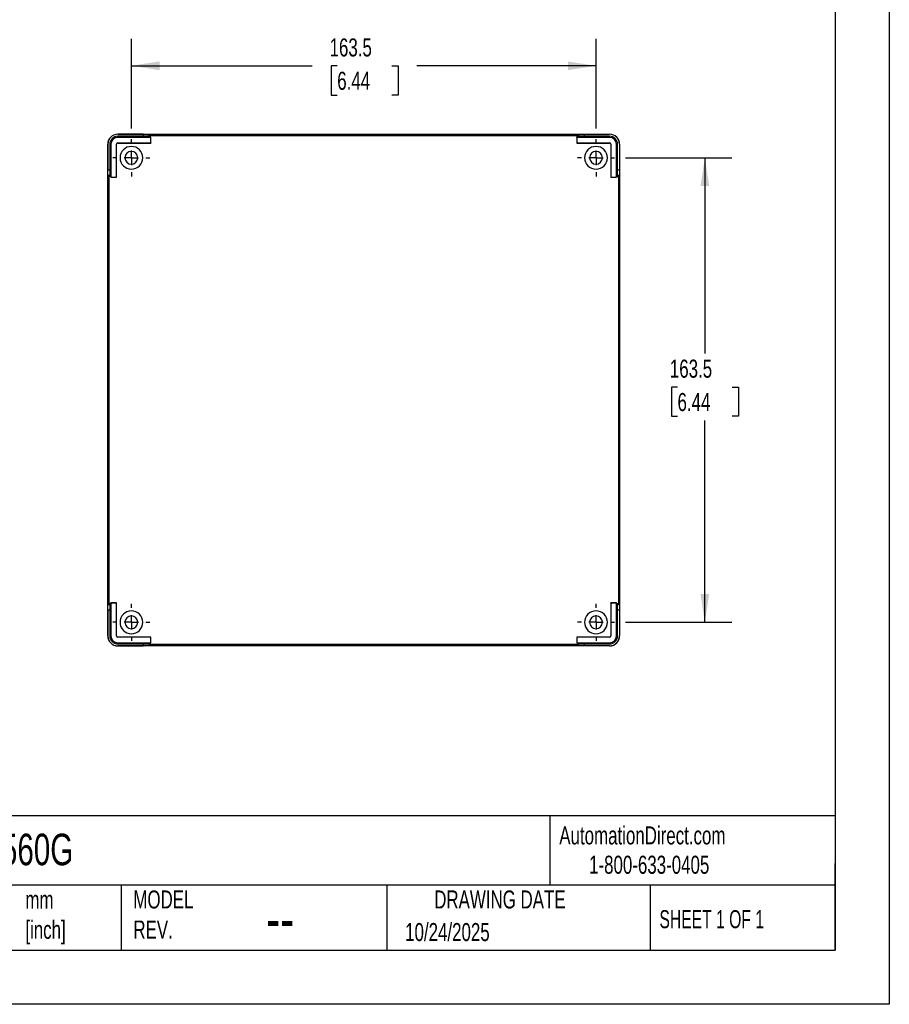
# Model space of a CAD drawing. Header units: millimetres. Extents: x 0 to 838, y 0 to 648.
# Tile 2 of 3: x 532 to 838, y 0 to 347. Entities that reach past the tile are written whole.
import ezdxf

# ---------------------------------------------------------------- set-up
doc = ezdxf.new("R2010")
doc.units = ezdxf.units.MM
doc.header["$LTSCALE"] = 3
doc.linetypes.add('CENTERX2', pattern=[20.32, 12.7, -2.54, 2.54, -2.54])
doc.layers.add('CENTER', color=40, linetype='CENTERX2')
doc.layers.add('DIMENSIONS', color=140, linetype='Continuous', lineweight=25)
doc.layers.add('TEXT', color=140, linetype='Continuous', lineweight=25)
doc.styles.add('SLDTEXTSTYLE0', font='TXT', dxfattribs={"width": 0.7})
doc.styles.add('SLDTEXTSTYLE1', font='TXT', dxfattribs={"width": 0.65})
doc.dimstyles.new('SLDDIMSTYLE0', dxfattribs={"dimtxt": 6.474023, "dimasz": 9.906, "dimexe": 0, "dimexo": 0.0625, "dimgap": 1.618506, "dimtad": 0, "dimtih": 1, "dimtoh": 1, "dimdec": 1, "dimrnd": 1e-09, "dimzin": 12, "dimdsep": 46, "dimtxsty": 'SLDTEXTSTYLE0', "dimsah": 1, "dimcen": 0.09, "dimadec": 0, "dimazin": 3, "dimtfac": 1, "dimtdec": 1, "dimtofl": 0, "dimtmove": 0, "dimatfit": 3, "dimfxl": 0, "dimfrac": 2, "dimtolj": 1, "dimtzin": 12, "dimarcsym": 0})

# ---------------------------------------------------------------- blocks, each defined once
blk = doc.blocks.new('_D_12')
at = {"layer": 'DIMENSIONS'}
for p, q in [((571.5, 308.32), (571.5, 339.88)), ((735, 308.32), (735, 339.88)), ((571.5, 330.36), (635.17, 330.36)), ((643.94, 330.36), (641.77, 330.36)), ((641.77, 330.36), (641.77, 320.07)), ((663.18, 330.36), (665.35, 330.36)), ((665.35, 330.36), (665.35, 320.07)), ((735, 330.36), (671.95, 330.36)), ((641.77, 320.07), (643.94, 320.07)), ((665.35, 320.07), (663.18, 320.07))]:
    blk.add_line(p, q, dxfattribs=at)
for points in [[(571.5, 330.36), (581.41, 328.83), (581.41, 331.88)], [(735, 330.36), (725.1, 331.88), (725.1, 328.83)]]:
    blk.add_solid(points, dxfattribs=at)
at = {"layer": 'DIMENSIONS', "char_height": 6.35, "attachment_point": 1, "style": 'SLDTEXTSTYLE0'}
for s, insert in [('163.5', (641.25, 339.99)), ('6.44', (643.94, 328.25))]:
    blk.add_mtext(s, dxfattribs=dict(at, insert=insert))
blk = doc.blocks.new('_D_13')
at = {"layer": 'DIMENSIONS'}
for p, q in [((745.35, 297.97), (782.83, 297.97)), ((773.3, 297.97), (773.3, 229.03)), ((763.68, 217.29), (761.51, 217.29)), ((761.51, 217.29), (761.51, 207)), ((782.92, 217.29), (785.1, 217.29)), ((785.1, 217.29), (785.1, 207)), ((761.51, 207), (763.68, 207)), ((773.3, 134.47), (773.3, 205.55)), ((785.1, 207), (782.92, 207)), ((745.35, 134.47), (782.83, 134.47))]:
    blk.add_line(p, q, dxfattribs=at)
for points in [[(773.3, 297.97), (771.78, 288.07), (774.83, 288.07)], [(773.3, 134.47), (774.83, 144.38), (771.78, 144.38)]]:
    blk.add_solid(points, dxfattribs=at)
at = {"layer": 'DIMENSIONS', "char_height": 6.35, "attachment_point": 1, "style": 'SLDTEXTSTYLE0'}
for s, insert in [('163.5', (760.99, 226.92)), ('6.44', (763.68, 215.18))]:
    blk.add_mtext(s, dxfattribs=dict(at, insert=insert))
blk = doc.blocks.new('SW_CENTERMARKSYMBOL_7')
at = {"layer": 'CENTER', "color": 0}
for p, q in [((0, 5.08), (0, 6.54)), ((-5.08, 0), (-6.54, 0)), ((0, 0), (-2.54, 0)), ((0, 0), (0, 2.54)), ((0, 0), (0, -2.54)), ((0, 0), (2.54, 0)), ((5.08, 0), (6.54, 0)), ((0, -5.08), (0, -6.54))]:
    blk.add_line(p, q, dxfattribs=at)
blk = doc.blocks.new('SW_CENTERMARKSYMBOL_8')
at = {"layer": 'CENTER', "color": 0}
for p, q in [((0, 5.08), (0, 6.54)), ((-5.08, 0), (-6.54, 0)), ((0, 0), (-2.54, 0)), ((0, 0), (0, 2.54)), ((0, 0), (0, -2.54)), ((0, 0), (2.54, 0)), ((5.08, 0), (6.54, 0)), ((0, -5.08), (0, -6.54))]:
    blk.add_line(p, q, dxfattribs=at)
blk = doc.blocks.new('SW_CENTERMARKSYMBOL_9')
at = {"layer": 'CENTER', "color": 0}
for p, q in [((0, 5.08), (0, 6.54)), ((-5.08, 0), (-6.54, 0)), ((0, 0), (-2.54, 0)), ((0, 0), (0, 2.54)), ((0, 0), (0, -2.54)), ((0, 0), (2.54, 0)), ((5.08, 0), (6.54, 0)), ((0, -5.08), (0, -6.54))]:
    blk.add_line(p, q, dxfattribs=at)
blk = doc.blocks.new('SW_CENTERMARKSYMBOL_10')
at = {"layer": 'CENTER', "color": 0}
for p, q in [((0, 5.08), (0, 6.54)), ((-5.08, 0), (-6.54, 0)), ((0, 0), (-2.54, 0)), ((0, 0), (0, 2.54)), ((0, 0), (0, -2.54)), ((0, 0), (2.54, 0)), ((5.08, 0), (6.54, 0)), ((0, -5.08), (0, -6.54))]:
    blk.add_line(p, q, dxfattribs=at)

msp = doc.modelspace()

# ---------------------------------------------------------------- linework, layer by layer
at = {"color": 7, "linetype": 'Continuous'}
for p, q in [((838.21, 647.71), (838.21, 0.01)), ((838.21, 0.01), (0.01, 0.01))]:
    msp.add_line(p, q, dxfattribs=at)
for p, q in [((566.7, 306.24), (566.7, 306.27)), ((566.7, 306.27), (739.8, 306.27)), ((575.72, 306.24), (566.7, 306.24)), ((566.7, 305.17), (566.7, 305.57)), ((575.72, 305.57), (566.7, 305.57)), ((578.29, 305.17), (566.7, 305.17)), ((575.72, 305.57), (575.72, 306.24)), ((578.1, 305.85), (577.72, 306.22)), ((577.72, 306.22), (577.72, 305.56)), ((578.1, 305.18), (577.72, 305.56)), ((578.1, 305.18), (578.1, 305.85)), ((578.1, 305.85), (728.41, 305.85)), ((578.3, 305.18), (578.1, 305.18)), ((578.29, 305.17), (578.3, 305.18)), ((578.29, 303.19), (578.29, 305.17)), ((578.3, 303.18), (578.3, 305.18)), ((606.25, 306), (606.25, 306.2)), ((606.25, 305.91), (606.25, 305.95)), ((653.25, 306), (653.25, 306.2)), ((653.25, 305.91), (653.25, 305.95)), ((700.25, 306), (700.25, 306.2)), ((700.25, 305.91), (700.25, 305.95)), ((728.22, 305.17), (728.21, 305.18)), ((728.41, 305.18), (728.21, 305.18)), ((728.21, 305.18), (728.21, 303.18)), ((728.22, 305.17), (728.22, 303.19)), ((739.8, 305.17), (728.22, 305.17)), ((728.79, 306.22), (728.41, 305.85)), ((728.41, 305.18), (728.41, 305.85)), ((728.41, 305.18), (728.79, 305.56)), ((728.79, 305.56), (728.79, 306.22)), ((730.79, 306.24), (739.8, 306.24)), ((730.79, 306.24), (730.79, 305.57)), ((739.8, 305.57), (730.79, 305.57)), ((739.8, 306.24), (739.8, 306.27)), ((739.8, 305.17), (739.8, 305.57)), ((563.2, 129.67), (563.2, 302.77)), ((563.24, 302.77), (563.2, 302.77)), ((563.24, 302.77), (563.24, 293.76)), ((564.3, 302.77), (563.9, 302.77)), ((563.9, 302.77), (563.9, 293.76)), ((564.3, 302.77), (564.3, 291.19)), ((566.29, 291.19), (566.29, 302.77)), ((566.29, 302.77), (566.3, 302.77)), ((566.3, 291.18), (566.3, 302.77)), ((566.7, 303.19), (578.29, 303.19)), ((566.7, 303.19), (566.7, 303.18)), ((566.7, 303.18), (578.3, 303.18)), ((578.29, 303.19), (578.3, 303.18)), ((728.22, 303.19), (728.21, 303.18)), ((728.21, 303.18), (739.8, 303.18)), ((728.22, 303.19), (739.8, 303.19)), ((739.8, 303.19), (739.8, 303.18)), ((740.22, 302.77), (740.21, 302.77)), ((740.21, 302.77), (740.21, 291.18)), ((740.22, 302.77), (740.22, 291.19)), ((742.2, 291.19), (742.2, 302.77)), ((742.2, 302.77), (742.6, 302.77)), ((742.6, 293.76), (742.6, 302.77)), ((743.27, 302.77), (743.27, 293.76)), ((743.27, 302.77), (743.3, 302.77)), ((743.3, 302.77), (743.3, 129.67)), ((563.24, 293.76), (563.9, 293.76)), ((563.25, 291.76), (563.63, 291.38)), ((563.92, 291.76), (563.25, 291.76)), ((563.63, 141.07), (563.63, 291.38)), ((564.3, 291.38), (563.63, 291.38)), ((564.3, 291.38), (563.92, 291.76)), ((564.3, 291.38), (564.3, 291.18)), ((564.3, 291.19), (566.29, 291.19)), ((564.3, 291.19), (564.3, 291.18)), ((564.3, 291.18), (566.3, 291.18)), ((566.29, 291.19), (566.3, 291.18)), ((740.22, 291.19), (740.21, 291.18)), ((740.21, 291.18), (742.21, 291.18)), ((740.22, 291.19), (742.2, 291.19)), ((742.2, 291.19), (742.21, 291.18)), ((742.21, 291.38), (742.59, 291.76)), ((742.21, 291.18), (742.21, 291.38)), ((742.21, 291.38), (742.87, 291.38)), ((743.25, 291.76), (742.59, 291.76)), ((742.6, 293.76), (743.27, 293.76)), ((742.87, 291.38), (743.25, 291.76)), ((742.87, 291.38), (742.87, 141.07)), ((563.51, 257.22), (563.31, 257.22)), ((743, 257.22), (743.2, 257.22)), ((563.51, 216.22), (563.31, 216.22)), ((743, 216.22), (743.2, 216.22)), ((563.51, 175.22), (563.31, 175.22)), ((743, 175.22), (743.2, 175.22)), ((563.24, 138.69), (563.24, 129.67)), ((563.9, 138.69), (563.24, 138.69)), ((563.63, 141.07), (563.25, 140.69)), ((563.25, 140.69), (563.92, 140.69)), ((564.3, 141.07), (563.63, 141.07)), ((563.9, 138.69), (563.9, 129.67)), ((564.3, 141.07), (563.92, 140.69)), ((564.3, 141.27), (564.3, 141.07)), ((564.3, 141.26), (564.3, 141.27)), ((566.3, 141.27), (564.3, 141.27)), ((566.29, 141.26), (564.3, 141.26)), ((564.3, 141.26), (564.3, 129.67)), ((566.29, 141.26), (566.3, 141.27)), ((566.29, 129.67), (566.29, 141.26)), ((566.3, 129.67), (566.3, 141.27)), ((740.22, 141.26), (740.21, 141.27)), ((740.21, 141.27), (740.21, 129.67)), ((742.21, 141.27), (740.21, 141.27)), ((740.22, 141.26), (740.22, 129.67)), ((742.2, 141.26), (740.22, 141.26)), ((742.2, 141.26), (742.21, 141.27)), ((742.2, 129.67), (742.2, 141.26)), ((742.21, 141.07), (742.21, 141.27)), ((742.21, 141.07), (742.59, 140.69)), ((742.21, 141.07), (742.87, 141.07)), ((742.59, 140.69), (743.25, 140.69)), ((742.6, 129.67), (742.6, 138.69)), ((743.27, 138.69), (742.6, 138.69)), ((743.25, 140.69), (742.87, 141.07)), ((743.27, 138.69), (743.27, 129.67)), ((563.24, 129.67), (563.2, 129.67)), ((564.3, 129.67), (563.9, 129.67)), ((566.29, 129.67), (566.3, 129.67)), ((566.7, 129.26), (566.7, 129.27)), ((578.3, 129.27), (566.7, 129.27)), ((578.29, 129.26), (566.7, 129.26)), ((578.29, 129.26), (578.3, 129.27)), ((578.29, 127.28), (578.29, 129.26)), ((578.3, 127.27), (578.3, 129.27)), ((728.22, 129.26), (728.21, 129.27)), ((739.8, 129.27), (728.21, 129.27)), ((728.21, 129.27), (728.21, 127.27)), ((728.22, 129.26), (728.22, 127.28)), ((739.8, 129.26), (728.22, 129.26)), ((739.8, 129.26), (739.8, 129.27)), ((740.22, 129.67), (740.21, 129.67)), ((742.2, 129.67), (742.6, 129.67)), ((743.27, 129.67), (743.3, 129.67)), ((566.7, 127.28), (578.29, 127.28)), ((566.7, 127.28), (566.7, 126.87)), ((566.7, 126.87), (575.72, 126.87)), ((566.7, 126.21), (566.7, 126.17)), ((566.7, 126.21), (575.72, 126.21)), ((739.8, 126.17), (566.7, 126.17)), ((575.72, 126.21), (575.72, 126.87)), ((578.1, 127.27), (577.72, 126.89)), ((577.72, 126.89), (577.72, 126.23)), ((577.72, 126.23), (578.1, 126.6)), ((578.1, 127.27), (578.3, 127.27)), ((578.1, 127.27), (578.1, 126.6)), ((728.41, 126.6), (578.1, 126.6)), ((578.29, 127.28), (578.3, 127.27)), ((606.25, 126.53), (606.25, 126.5)), ((606.25, 126.45), (606.25, 126.25)), ((653.25, 126.53), (653.25, 126.5)), ((653.25, 126.45), (653.25, 126.25)), ((700.25, 126.53), (700.25, 126.5)), ((700.25, 126.45), (700.25, 126.25)), ((728.22, 127.28), (728.21, 127.27)), ((728.21, 127.27), (728.41, 127.27)), ((728.22, 127.28), (739.8, 127.28)), ((728.41, 127.27), (728.79, 126.89)), ((728.41, 127.27), (728.41, 126.6)), ((728.41, 126.6), (728.79, 126.23)), ((728.79, 126.23), (728.79, 126.89)), ((730.79, 126.87), (739.8, 126.87)), ((730.79, 126.87), (730.79, 126.21)), ((739.8, 126.21), (730.79, 126.21)), ((739.8, 127.28), (739.8, 126.87)), ((739.8, 126.21), (739.8, 126.17))]:
    msp.add_line(p, q)
at = {"flags": 128}
for points in [[(606.25, 305.91), (604.5, 305.92), (602.76, 305.92), (601.06, 305.92), (599.43, 305.93), (597.87, 305.94), (596.42, 305.94), (595.08, 305.95), (593.87, 305.96), (592.8, 305.98), (591.9, 305.99), (591.16, 306), (590.59, 306.02), (590.22, 306.03), (590.03, 306.05), (590.03, 306.06), (590.22, 306.08), (590.59, 306.09), (591.16, 306.11), (591.9, 306.12), (592.8, 306.14), (593.87, 306.15), (595.08, 306.16), (596.42, 306.17), (597.87, 306.18), (599.43, 306.19), (601.06, 306.19), (602.76, 306.2), (604.5, 306.2), (606.25, 306.2)], [(594.73, 305.96), (595.08, 305.96), (596.42, 305.97), (597.87, 305.98), (599.43, 305.99), (601.06, 305.99), (602.76, 306), (604.5, 306), (606.25, 306)], [(599.83, 305.93), (600.93, 305.93), (602.17, 305.94), (603.49, 305.94), (604.86, 305.95), (606.25, 305.95)], [(606.25, 306.2), (608.01, 306.2), (609.75, 306.2), (611.44, 306.19), (613.08, 306.19), (614.63, 306.18), (616.09, 306.17), (617.43, 306.16), (618.64, 306.15), (619.7, 306.14), (620.61, 306.12), (621.35, 306.11), (621.91, 306.09), (622.29, 306.08), (622.48, 306.06), (622.48, 306.05), (622.29, 306.03), (621.91, 306.02), (621.35, 306), (620.61, 305.99), (619.7, 305.98), (618.64, 305.96), (617.43, 305.95), (616.09, 305.94), (614.63, 305.94), (613.08, 305.93), (611.44, 305.92), (609.75, 305.92), (608.01, 305.92), (606.25, 305.91)], [(606.25, 306), (608.01, 306), (609.75, 306), (611.44, 305.99), (613.08, 305.99), (614.63, 305.98), (616.09, 305.97), (617.43, 305.96), (617.77, 305.96)], [(606.25, 305.95), (607.65, 305.95), (609.02, 305.94), (610.34, 305.94), (611.58, 305.93), (612.67, 305.93)], [(653.25, 305.91), (651.5, 305.92), (649.76, 305.92), (648.06, 305.92), (646.43, 305.93), (644.87, 305.94), (643.42, 305.94), (642.08, 305.95), (640.87, 305.96), (639.8, 305.98), (638.9, 305.99), (638.16, 306), (637.59, 306.02), (637.22, 306.03), (637.03, 306.05), (637.03, 306.06), (637.22, 306.08), (637.59, 306.09), (638.16, 306.11), (638.9, 306.12), (639.8, 306.14), (640.87, 306.15), (642.08, 306.16), (643.42, 306.17), (644.87, 306.18), (646.43, 306.19), (648.06, 306.19), (649.76, 306.2), (651.5, 306.2), (653.25, 306.2)], [(641.73, 305.96), (642.08, 305.96), (643.42, 305.97), (644.87, 305.98), (646.43, 305.99), (648.06, 305.99), (649.76, 306), (651.5, 306), (653.25, 306)], [(646.83, 305.93), (647.93, 305.93), (649.17, 305.94), (650.49, 305.94), (651.86, 305.95), (653.25, 305.95)], [(653.25, 306.2), (655.01, 306.2), (656.75, 306.2), (658.44, 306.19), (660.08, 306.19), (661.63, 306.18), (663.09, 306.17), (664.43, 306.16), (665.64, 306.15), (666.7, 306.14), (667.61, 306.12), (668.35, 306.11), (668.91, 306.09), (669.29, 306.08), (669.48, 306.06), (669.48, 306.05), (669.29, 306.03), (668.91, 306.02), (668.35, 306), (667.61, 305.99), (666.7, 305.98), (665.64, 305.96), (664.43, 305.95), (663.09, 305.94), (661.63, 305.94), (660.08, 305.93), (658.44, 305.92), (656.75, 305.92), (655.01, 305.92), (653.25, 305.91)], [(653.25, 306), (655.01, 306), (656.75, 306), (658.44, 305.99), (660.08, 305.99), (661.63, 305.98), (663.09, 305.97), (664.43, 305.96), (664.77, 305.96)], [(653.25, 305.95), (654.65, 305.95), (656.02, 305.94), (657.34, 305.94), (658.58, 305.93), (659.67, 305.93)], [(700.25, 305.91), (698.5, 305.92), (696.76, 305.92), (695.06, 305.92), (693.43, 305.93), (691.87, 305.94), (690.42, 305.94), (689.08, 305.95), (687.87, 305.96), (686.8, 305.98), (685.9, 305.99), (685.16, 306), (684.59, 306.02), (684.22, 306.03), (684.03, 306.05), (684.03, 306.06), (684.22, 306.08), (684.59, 306.09), (685.16, 306.11), (685.9, 306.12), (686.8, 306.14), (687.87, 306.15), (689.08, 306.16), (690.42, 306.17), (691.87, 306.18), (693.43, 306.19), (695.06, 306.19), (696.76, 306.2), (698.5, 306.2), (700.25, 306.2)], [(688.73, 305.96), (689.08, 305.96), (690.42, 305.97), (691.87, 305.98), (693.43, 305.99), (695.06, 305.99), (696.76, 306), (698.5, 306), (700.25, 306)], [(693.83, 305.93), (694.93, 305.93), (696.17, 305.94), (697.49, 305.94), (698.86, 305.95), (700.25, 305.95)], [(700.25, 306.2), (702.01, 306.2), (703.75, 306.2), (705.44, 306.19), (707.08, 306.19), (708.63, 306.18), (710.09, 306.17), (711.43, 306.16), (712.64, 306.15), (713.7, 306.14), (714.61, 306.12), (715.35, 306.11), (715.91, 306.09), (716.29, 306.08), (716.48, 306.06), (716.48, 306.05), (716.29, 306.03), (715.91, 306.02), (715.35, 306), (714.61, 305.99), (713.7, 305.98), (712.64, 305.96), (711.43, 305.95), (710.09, 305.94), (708.63, 305.94), (707.08, 305.93), (705.44, 305.92), (703.75, 305.92), (702.01, 305.92), (700.25, 305.91)], [(700.25, 306), (702.01, 306), (703.75, 306), (705.44, 305.99), (707.08, 305.99), (708.63, 305.98), (710.09, 305.97), (711.43, 305.96), (711.77, 305.96)], [(700.25, 305.95), (701.65, 305.95), (703.02, 305.94), (704.34, 305.94), (705.58, 305.93), (706.67, 305.93)], [(563.31, 257.22), (563.31, 258.76), (563.31, 260.28), (563.32, 261.75), (563.32, 263.15), (563.33, 264.47), (563.34, 265.68), (563.35, 266.77), (563.36, 267.72), (563.37, 268.51), (563.38, 269.15), (563.39, 269.6), (563.41, 269.88), (563.42, 269.97), (563.43, 269.88), (563.45, 269.6), (563.46, 269.15), (563.47, 268.51), (563.48, 267.72), (563.49, 266.77), (563.5, 265.68), (563.51, 264.47), (563.52, 263.15), (563.52, 261.75), (563.53, 260.28), (563.53, 258.76), (563.53, 257.22)], [(743.2, 257.22), (743.19, 258.76), (743.19, 260.28), (743.19, 261.75), (743.18, 263.15), (743.18, 264.47), (743.17, 265.68), (743.16, 266.77), (743.15, 267.72), (743.14, 268.51), (743.12, 269.15), (743.11, 269.6), (743.1, 269.88), (743.08, 269.97), (743.07, 269.88), (743.06, 269.6), (743.04, 269.15), (743.03, 268.51), (743.02, 267.72), (743.01, 266.77), (743, 265.68), (742.99, 264.47), (742.99, 263.15), (742.98, 261.75), (742.98, 260.28), (742.97, 258.76), (742.97, 257.22)], [(563.51, 257.22), (563.51, 258.76), (563.51, 260.28), (563.52, 261.75), (563.52, 262.82)], [(743, 257.22), (742.99, 258.76), (742.99, 260.28), (742.99, 261.75), (742.98, 262.82)], [(563.53, 257.22), (563.53, 255.69), (563.53, 254.17), (563.52, 252.7), (563.52, 251.3), (563.51, 249.98), (563.5, 248.77), (563.49, 247.68), (563.48, 246.73), (563.47, 245.94), (563.46, 245.3), (563.45, 244.85), (563.43, 244.57), (563.42, 244.47), (563.41, 244.57), (563.39, 244.85), (563.38, 245.3), (563.37, 245.94), (563.36, 246.73), (563.35, 247.68), (563.34, 248.77), (563.33, 249.98), (563.32, 251.3), (563.32, 252.7), (563.31, 254.17), (563.31, 255.69), (563.31, 257.22)], [(563.52, 251.63), (563.52, 252.7), (563.51, 254.17), (563.51, 255.69), (563.51, 257.22)], [(742.97, 257.22), (742.97, 255.69), (742.98, 254.17), (742.98, 252.7), (742.99, 251.3), (742.99, 249.98), (743, 248.77), (743.01, 247.68), (743.02, 246.73), (743.03, 245.94), (743.04, 245.3), (743.06, 244.85), (743.07, 244.57), (743.08, 244.47), (743.1, 244.57), (743.11, 244.85), (743.12, 245.3), (743.14, 245.94), (743.15, 246.73), (743.16, 247.68), (743.17, 248.77), (743.18, 249.98), (743.18, 251.3), (743.19, 252.7), (743.19, 254.17), (743.19, 255.69), (743.2, 257.22)], [(742.98, 251.63), (742.99, 252.7), (742.99, 254.17), (742.99, 255.69), (743, 257.22)], [(563.31, 216.22), (563.31, 217.76), (563.31, 219.28), (563.32, 220.75), (563.32, 222.15), (563.33, 223.47), (563.34, 224.68), (563.35, 225.77), (563.36, 226.72), (563.37, 227.51), (563.38, 228.15), (563.39, 228.6), (563.41, 228.88), (563.42, 228.97), (563.43, 228.88), (563.45, 228.6), (563.46, 228.15), (563.47, 227.51), (563.48, 226.72), (563.49, 225.77), (563.5, 224.68), (563.51, 223.47), (563.52, 222.15), (563.52, 220.75), (563.53, 219.28), (563.53, 217.76), (563.53, 216.22)], [(743.2, 216.22), (743.19, 217.76), (743.19, 219.28), (743.19, 220.75), (743.18, 222.15), (743.18, 223.47), (743.17, 224.68), (743.16, 225.77), (743.15, 226.72), (743.14, 227.51), (743.12, 228.15), (743.11, 228.6), (743.1, 228.88), (743.08, 228.97), (743.07, 228.88), (743.06, 228.6), (743.04, 228.15), (743.03, 227.51), (743.02, 226.72), (743.01, 225.77), (743, 224.68), (742.99, 223.47), (742.99, 222.15), (742.98, 220.75), (742.98, 219.28), (742.97, 217.76), (742.97, 216.22)], [(563.51, 216.22), (563.51, 217.76), (563.51, 219.28), (563.52, 220.75), (563.52, 221.82)], [(743, 216.22), (742.99, 217.76), (742.99, 219.28), (742.99, 220.75), (742.98, 221.82)], [(563.53, 216.22), (563.53, 214.69), (563.53, 213.17), (563.52, 211.7), (563.52, 210.3), (563.51, 208.98), (563.5, 207.77), (563.49, 206.68), (563.48, 205.73), (563.47, 204.94), (563.46, 204.3), (563.45, 203.85), (563.43, 203.57), (563.42, 203.47), (563.41, 203.57), (563.39, 203.85), (563.38, 204.3), (563.37, 204.94), (563.36, 205.73), (563.35, 206.68), (563.34, 207.77), (563.33, 208.98), (563.32, 210.3), (563.32, 211.7), (563.31, 213.17), (563.31, 214.69), (563.31, 216.22)], [(563.52, 210.63), (563.52, 211.7), (563.51, 213.17), (563.51, 214.69), (563.51, 216.22)], [(742.97, 216.22), (742.97, 214.69), (742.98, 213.17), (742.98, 211.7), (742.99, 210.3), (742.99, 208.98), (743, 207.77), (743.01, 206.68), (743.02, 205.73), (743.03, 204.94), (743.04, 204.3), (743.06, 203.85), (743.07, 203.57), (743.08, 203.47), (743.1, 203.57), (743.11, 203.85), (743.12, 204.3), (743.14, 204.94), (743.15, 205.73), (743.16, 206.68), (743.17, 207.77), (743.18, 208.98), (743.18, 210.3), (743.19, 211.7), (743.19, 213.17), (743.19, 214.69), (743.2, 216.22)], [(742.98, 210.63), (742.99, 211.7), (742.99, 213.17), (742.99, 214.69), (743, 216.22)], [(563.31, 175.22), (563.31, 176.76), (563.31, 178.28), (563.32, 179.75), (563.32, 181.15), (563.33, 182.47), (563.34, 183.68), (563.35, 184.77), (563.36, 185.72), (563.37, 186.51), (563.38, 187.15), (563.39, 187.6), (563.41, 187.88), (563.42, 187.97), (563.43, 187.88), (563.45, 187.6), (563.46, 187.15), (563.47, 186.51), (563.48, 185.72), (563.49, 184.77), (563.5, 183.68), (563.51, 182.47), (563.52, 181.15), (563.52, 179.75), (563.53, 178.28), (563.53, 176.76), (563.53, 175.22)], [(743.2, 175.22), (743.19, 176.76), (743.19, 178.28), (743.19, 179.75), (743.18, 181.15), (743.18, 182.47), (743.17, 183.68), (743.16, 184.77), (743.15, 185.72), (743.14, 186.51), (743.12, 187.15), (743.11, 187.6), (743.1, 187.88), (743.08, 187.97), (743.07, 187.88), (743.06, 187.6), (743.04, 187.15), (743.03, 186.51), (743.02, 185.72), (743.01, 184.77), (743, 183.68), (742.99, 182.47), (742.99, 181.15), (742.98, 179.75), (742.98, 178.28), (742.97, 176.76), (742.97, 175.22)], [(563.51, 175.22), (563.51, 176.76), (563.51, 178.28), (563.52, 179.75), (563.52, 180.82)], [(743, 175.22), (742.99, 176.76), (742.99, 178.28), (742.99, 179.75), (742.98, 180.82)], [(563.53, 175.22), (563.53, 173.69), (563.53, 172.17), (563.52, 170.7), (563.52, 169.3), (563.51, 167.98), (563.5, 166.77), (563.49, 165.68), (563.48, 164.73), (563.47, 163.94), (563.46, 163.3), (563.45, 162.85), (563.43, 162.57), (563.42, 162.47), (563.41, 162.57), (563.39, 162.85), (563.38, 163.3), (563.37, 163.94), (563.36, 164.73), (563.35, 165.68), (563.34, 166.77), (563.33, 167.98), (563.32, 169.3), (563.32, 170.7), (563.31, 172.17), (563.31, 173.69), (563.31, 175.22)], [(563.52, 169.63), (563.52, 170.7), (563.51, 172.17), (563.51, 173.69), (563.51, 175.22)], [(742.97, 175.22), (742.97, 173.69), (742.98, 172.17), (742.98, 170.7), (742.99, 169.3), (742.99, 167.98), (743, 166.77), (743.01, 165.68), (743.02, 164.73), (743.03, 163.94), (743.04, 163.3), (743.06, 162.85), (743.07, 162.57), (743.08, 162.47), (743.1, 162.57), (743.11, 162.85), (743.12, 163.3), (743.14, 163.94), (743.15, 164.73), (743.16, 165.68), (743.17, 166.77), (743.18, 167.98), (743.18, 169.3), (743.19, 170.7), (743.19, 172.17), (743.19, 173.69), (743.2, 175.22)], [(742.98, 169.63), (742.99, 170.7), (742.99, 172.17), (742.99, 173.69), (743, 175.22)], [(606.25, 126.53), (604.5, 126.53), (602.76, 126.53), (601.06, 126.53), (599.43, 126.52), (597.87, 126.51), (596.42, 126.51), (595.08, 126.5), (593.87, 126.48), (592.8, 126.47), (591.9, 126.46), (591.16, 126.45), (590.59, 126.43), (590.22, 126.42), (590.03, 126.4), (590.03, 126.39), (590.22, 126.37), (590.59, 126.36), (591.16, 126.34), (591.9, 126.33), (592.8, 126.31), (593.87, 126.3), (595.08, 126.29), (596.42, 126.28), (597.87, 126.27), (599.43, 126.26), (601.06, 126.26), (602.76, 126.25), (604.5, 126.25), (606.25, 126.25)], [(594.73, 126.49), (595.08, 126.49), (596.42, 126.48), (597.87, 126.47), (599.43, 126.46), (601.06, 126.46), (602.76, 126.45), (604.5, 126.45), (606.25, 126.45)], [(599.83, 126.52), (600.93, 126.52), (602.17, 126.51), (603.49, 126.51), (604.86, 126.5), (606.25, 126.5)], [(606.25, 126.25), (608.01, 126.25), (609.75, 126.25), (611.44, 126.26), (613.08, 126.26), (614.63, 126.27), (616.09, 126.28), (617.43, 126.29), (618.64, 126.3), (619.7, 126.31), (620.61, 126.33), (621.35, 126.34), (621.91, 126.36), (622.29, 126.37), (622.48, 126.39), (622.48, 126.4), (622.29, 126.42), (621.91, 126.43), (621.35, 126.45), (620.61, 126.46), (619.7, 126.47), (618.64, 126.48), (617.43, 126.5), (616.09, 126.51), (614.63, 126.51), (613.08, 126.52), (611.44, 126.53), (609.75, 126.53), (608.01, 126.53), (606.25, 126.53)], [(606.25, 126.5), (607.65, 126.5), (609.02, 126.51), (610.34, 126.51), (611.58, 126.52), (612.67, 126.52)], [(606.25, 126.45), (608.01, 126.45), (609.75, 126.45), (611.44, 126.46), (613.08, 126.46), (614.63, 126.47), (616.09, 126.48), (617.43, 126.49), (617.77, 126.49)], [(653.25, 126.53), (651.5, 126.53), (649.76, 126.53), (648.06, 126.53), (646.43, 126.52), (644.87, 126.51), (643.42, 126.51), (642.08, 126.5), (640.87, 126.48), (639.8, 126.47), (638.9, 126.46), (638.16, 126.45), (637.59, 126.43), (637.22, 126.42), (637.03, 126.4), (637.03, 126.39), (637.22, 126.37), (637.59, 126.36), (638.16, 126.34), (638.9, 126.33), (639.8, 126.31), (640.87, 126.3), (642.08, 126.29), (643.42, 126.28), (644.87, 126.27), (646.43, 126.26), (648.06, 126.26), (649.76, 126.25), (651.5, 126.25), (653.25, 126.25)], [(641.73, 126.49), (642.08, 126.49), (643.42, 126.48), (644.87, 126.47), (646.43, 126.46), (648.06, 126.46), (649.76, 126.45), (651.5, 126.45), (653.25, 126.45)], [(646.83, 126.52), (647.93, 126.52), (649.17, 126.51), (650.49, 126.51), (651.86, 126.5), (653.25, 126.5)], [(653.25, 126.25), (655.01, 126.25), (656.75, 126.25), (658.44, 126.26), (660.08, 126.26), (661.63, 126.27), (663.09, 126.28), (664.43, 126.29), (665.64, 126.3), (666.7, 126.31), (667.61, 126.33), (668.35, 126.34), (668.91, 126.36), (669.29, 126.37), (669.48, 126.39), (669.48, 126.4), (669.29, 126.42), (668.91, 126.43), (668.35, 126.45), (667.61, 126.46), (666.7, 126.47), (665.64, 126.48), (664.43, 126.5), (663.09, 126.51), (661.63, 126.51), (660.08, 126.52), (658.44, 126.53), (656.75, 126.53), (655.01, 126.53), (653.25, 126.53)], [(653.25, 126.5), (654.65, 126.5), (656.02, 126.51), (657.34, 126.51), (658.58, 126.52), (659.67, 126.52)], [(653.25, 126.45), (655.01, 126.45), (656.75, 126.45), (658.44, 126.46), (660.08, 126.46), (661.63, 126.47), (663.09, 126.48), (664.43, 126.49), (664.77, 126.49)], [(700.25, 126.53), (698.5, 126.53), (696.76, 126.53), (695.06, 126.53), (693.43, 126.52), (691.87, 126.51), (690.42, 126.51), (689.08, 126.5), (687.87, 126.48), (686.8, 126.47), (685.9, 126.46), (685.16, 126.45), (684.59, 126.43), (684.22, 126.42), (684.03, 126.4), (684.03, 126.39), (684.22, 126.37), (684.59, 126.36), (685.16, 126.34), (685.9, 126.33), (686.8, 126.31), (687.87, 126.3), (689.08, 126.29), (690.42, 126.28), (691.87, 126.27), (693.43, 126.26), (695.06, 126.26), (696.76, 126.25), (698.5, 126.25), (700.25, 126.25)], [(688.73, 126.49), (689.08, 126.49), (690.42, 126.48), (691.87, 126.47), (693.43, 126.46), (695.06, 126.46), (696.76, 126.45), (698.5, 126.45), (700.25, 126.45)], [(693.83, 126.52), (694.93, 126.52), (696.17, 126.51), (697.49, 126.51), (698.86, 126.5), (700.25, 126.5)], [(700.25, 126.25), (702.01, 126.25), (703.75, 126.25), (705.44, 126.26), (707.08, 126.26), (708.63, 126.27), (710.09, 126.28), (711.43, 126.29), (712.64, 126.3), (713.7, 126.31), (714.61, 126.33), (715.35, 126.34), (715.91, 126.36), (716.29, 126.37), (716.48, 126.39), (716.48, 126.4), (716.29, 126.42), (715.91, 126.43), (715.35, 126.45), (714.61, 126.46), (713.7, 126.47), (712.64, 126.48), (711.43, 126.5), (710.09, 126.51), (708.63, 126.51), (707.08, 126.52), (705.44, 126.53), (703.75, 126.53), (702.01, 126.53), (700.25, 126.53)], [(700.25, 126.5), (701.65, 126.5), (703.02, 126.51), (704.34, 126.51), (705.58, 126.52), (706.67, 126.52)], [(700.25, 126.45), (702.01, 126.45), (703.75, 126.45), (705.44, 126.46), (707.08, 126.46), (708.63, 126.47), (710.09, 126.48), (711.43, 126.49), (711.77, 126.49)]]:
    msp.add_lwpolyline(points, dxfattribs=at)
for centre, radius, start, end in [((566.7, 302.77), 3.5, 90, 180), ((566.7, 302.77), 3.47, 90, 180), ((566.7, 302.77), 2.8, 90, 180), ((566.7, 302.77), 2.4, 90, 180), ((739.8, 302.77), 3.5, 0, 90), ((739.8, 302.77), 3.47, 0, 90), ((739.8, 302.77), 2.8, 0, 90), ((739.8, 302.77), 2.4, 0, 90), ((566.7, 302.77), 0.416, 90, 180), ((566.7, 302.77), 0.407, 90, 180), ((571.5, 297.97), 4, 90, 270), ((571.5, 297.97), 4, 270, 90), ((735, 297.97), 4, 90, 270), ((735, 297.97), 4, 270, 90), ((739.8, 302.77), 0.416, 0, 90), ((739.8, 302.77), 0.407, 0, 90), ((571.5, 297.97), 2.25, 90, 270), ((571.5, 297.97), 2.25, 270, 90), ((735, 297.97), 2.25, 90, 270), ((735, 297.97), 2.25, 270, 90), ((571.5, 134.47), 4, 90, 270), ((571.5, 134.47), 2.25, 90, 270), ((571.5, 134.47), 4, 270, 90), ((571.5, 134.47), 2.25, 270, 90), ((735, 134.47), 4, 90, 270), ((735, 134.47), 2.25, 90, 270), ((735, 134.47), 4, 270, 90), ((735, 134.47), 2.25, 270, 90), ((566.7, 129.67), 3.5, 180, 270), ((566.7, 129.67), 3.47, 180, 270), ((566.7, 129.67), 2.8, 180, 270), ((566.7, 129.67), 2.4, 180, 270), ((566.7, 129.67), 0.416, 180, 270), ((566.7, 129.67), 0.407, 180, 270), ((739.8, 129.67), 0.416, 270, 0), ((739.8, 129.67), 2.4, 270, 0), ((739.8, 129.67), 2.8, 270, 0), ((739.8, 129.67), 0.407, 270, 0), ((739.8, 129.67), 3.47, 270, 0), ((739.8, 129.67), 3.5, 270, 0)]:
    msp.add_arc(centre, radius, start, end)
for points in [[(575.72, 306.24), (575.95, 306.24), (576.21, 306.24), (576.7, 306.24), (576.93, 306.24), (577.32, 306.23), (577.48, 306.23), (577.67, 306.23), (577.72, 306.22), (577.72, 306.22)], [(577.72, 305.56), (577.72, 305.56), (577.67, 305.56), (577.48, 305.57), (577.32, 305.57), (576.93, 305.57), (576.7, 305.57), (576.21, 305.57), (575.95, 305.57), (575.72, 305.57)], [(728.79, 306.22), (728.79, 306.22), (728.83, 306.23), (729.03, 306.23), (729.18, 306.23), (729.57, 306.24), (729.81, 306.24), (730.3, 306.24), (730.55, 306.24), (730.79, 306.24)], [(730.79, 305.57), (730.55, 305.57), (730.3, 305.57), (729.81, 305.57), (729.57, 305.57), (729.18, 305.57), (729.03, 305.57), (728.83, 305.56), (728.79, 305.56), (728.79, 305.56)], [(563.25, 291.76), (563.25, 291.76), (563.25, 291.8), (563.25, 292), (563.24, 292.15), (563.24, 292.54), (563.24, 292.78), (563.24, 293.27), (563.24, 293.52), (563.24, 293.76)], [(563.9, 293.76), (563.9, 293.52), (563.9, 293.27), (563.9, 292.78), (563.91, 292.54), (563.91, 292.15), (563.91, 292), (563.92, 291.8), (563.92, 291.76), (563.92, 291.76)], [(742.59, 291.76), (742.59, 291.76), (742.59, 291.8), (742.59, 292), (742.6, 292.15), (742.6, 292.54), (742.6, 292.78), (742.6, 293.27), (742.6, 293.52), (742.6, 293.76)], [(743.27, 293.76), (743.27, 293.52), (743.27, 293.27), (743.27, 292.78), (743.26, 292.54), (743.26, 292.15), (743.26, 292), (743.25, 291.8), (743.25, 291.76), (743.25, 291.76)], [(563.24, 138.69), (563.24, 138.93), (563.24, 139.18), (563.24, 139.67), (563.24, 139.91), (563.24, 140.3), (563.25, 140.45), (563.25, 140.65), (563.25, 140.69), (563.25, 140.69)], [(563.92, 140.69), (563.92, 140.69), (563.92, 140.65), (563.91, 140.45), (563.91, 140.3), (563.91, 139.91), (563.9, 139.67), (563.9, 139.18), (563.9, 138.93), (563.9, 138.69)], [(742.6, 138.69), (742.6, 138.93), (742.6, 139.18), (742.6, 139.67), (742.6, 139.91), (742.6, 140.3), (742.59, 140.45), (742.59, 140.65), (742.59, 140.69), (742.59, 140.69)], [(743.25, 140.69), (743.25, 140.69), (743.25, 140.65), (743.26, 140.45), (743.26, 140.3), (743.26, 139.91), (743.27, 139.67), (743.27, 139.18), (743.27, 138.93), (743.27, 138.69)], [(575.72, 126.87), (575.95, 126.87), (576.21, 126.88), (576.7, 126.88), (576.93, 126.88), (577.32, 126.88), (577.48, 126.88), (577.67, 126.89), (577.72, 126.89), (577.72, 126.89)], [(577.72, 126.23), (577.72, 126.22), (577.67, 126.22), (577.48, 126.22), (577.32, 126.22), (576.93, 126.21), (576.7, 126.21), (576.21, 126.21), (575.95, 126.21), (575.72, 126.21)], [(728.79, 126.89), (728.79, 126.89), (728.83, 126.89), (729.03, 126.88), (729.18, 126.88), (729.57, 126.88), (729.81, 126.88), (730.3, 126.88), (730.55, 126.87), (730.79, 126.87)], [(730.79, 126.21), (730.55, 126.21), (730.3, 126.21), (729.81, 126.21), (729.57, 126.21), (729.18, 126.22), (729.03, 126.22), (728.83, 126.22), (728.79, 126.22), (728.79, 126.23)]]:
    msp.add_open_spline(points, degree=3, knots=[0, 0, 0, 0, 0.25, 0.25, 0.5, 0.5, 0.75, 0.75, 1, 1, 1, 1])
at = {"layer": 'TEXT'}
for p, q in [((819.15, 628.65), (819.15, 19.05)), ((819.15, 66.38), (19.05, 66.38)), ((718.73, 66.38), (718.73, 41.91)), ((819.15, 19.05), (819.15, 49.53)), ((819.15, 41.91), (19.05, 41.91)), ((567.9, 41.91), (567.9, 19.05)), ((661.4, 41.91), (661.4, 19.05)), ((754.05, 41.91), (754.05, 19.05)), ((19.05, 19.05), (819.15, 19.05))]:
    msp.add_line(p, q, dxfattribs=at)

# ---------------------------------------------------------------- block references
at = {"layer": 'CENTER'}
for name, p in [('SW_CENTERMARKSYMBOL_7', (571.5, 297.97)), ('SW_CENTERMARKSYMBOL_8', (735, 297.97)), ('SW_CENTERMARKSYMBOL_10', (571.5, 134.47)), ('SW_CENTERMARKSYMBOL_9', (735, 134.47))]:
    msp.add_blockref(name, p, dxfattribs=at)

# ---------------------------------------------------------------- texts
at = {"color": 179, "linetype": 'Continuous', "lineweight": 18, "char_height": 6.35, "attachment_point": 1, "style": 'SLDTEXTSTYLE0'}
for s, insert in [('AutomationDirect.com', (722.08, 62.63)), ('1-800-633-0405', (732.57, 52.31))]:
    msp.add_mtext(s, dxfattribs=dict(at, insert=insert))
at = {"layer": 'TEXT'}
for s, insert, char_height, attachment_point, style in [('ULPCM17560G', (477.62, 60.07), 11.1125, 1, 'SLDTEXTSTYLE0'), ('mm^J[inch]', (534.19, 39.99), 6.35, 1, 'SLDTEXTSTYLE0'), ('MODEL ^JREV.', (572.2, 40.09), 6.35, 1, 'SLDTEXTSTYLE0'), ('DRAWING DATE', (701.18, 40.09), 6.35, 2, 'SLDTEXTSTYLE0'), ('SHEET 1 OF 1', (757.32, 33.15), 6.35, 1, 'SLDTEXTSTYLE1'), ('--', (618.89, 38.2), 15.875, 1, 'SLDTEXTSTYLE0'), ('10/24/2025', (667.84, 28.61), 6.35, 1, 'SLDTEXTSTYLE0')]:
    msp.add_mtext(s, dxfattribs=dict(at, insert=insert, char_height=char_height, attachment_point=attachment_point, style=style))

# ---------------------------------------------------------------- dimensions: what is measured, and where the dimension line sits
at = {"layer": 'DIMENSIONS'}
dim = msp.add_linear_dim(base=(735, 330.36), p1=(571.5, 304.51), p2=(735, 304.51), dimstyle='SLDDIMSTYLE0', dxfattribs=at)
dim.commit()
dim.dimension.update_dxf_attribs({"geometry": '_D_12', "text_midpoint": (653.56, 330.36), "dimtype": 160})
dim = msp.add_linear_dim(base=(773.3, 134.47), p1=(741.54, 297.97), p2=(741.54, 134.47), angle=90, dimstyle='SLDDIMSTYLE0', dxfattribs=at)
dim.commit()
dim.dimension.update_dxf_attribs({"geometry": '_D_13', "text_midpoint": (773.3, 217.29), "dimtype": 160})

doc.saveas('drawing.dxf')
